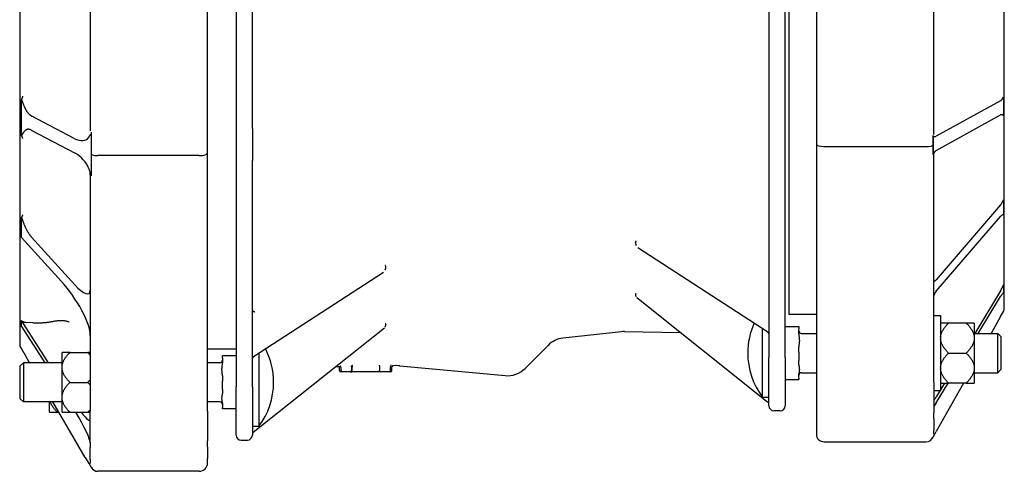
# Model space of a CAD drawing. Header units: millimetres. Extents: x -65 to 4199, y -78 to 1087.
# Tile 7 of 11: x 420 to 815, y 688 to 869. Entities that reach past the tile are written whole.
import ezdxf

# ---------------------------------------------------------------- set-up
doc = ezdxf.new("R2010")
doc.units = ezdxf.units.MM
doc.layers.add('DETAIL', color=2, linetype='Continuous')

msp = doc.modelspace()

# ---------------------------------------------------------------- linework, layer by layer
at = {"layer": 'DETAIL'}
for p, q in [((420.41, 1002.8), (420.41, 738.65)), ((814.99, 753.15), (814.99, 988.3)), ((448.71, 919.52), (448.71, 824.19)), ((495.71, 815.27), (495.71, 919.64)), ((507.16, 915.69), (507.16, 721.71)), ((513.66, 825.05), (513.66, 915.69)), ((728.69, 912.71), (728.69, 750.73)), ((739.69, 915.06), (739.69, 818.81)), ((786.69, 822.63), (786.69, 915.06)), ((720.66, 911.21), (720.66, 733.44)), ((727.16, 733.44), (727.16, 911.21)), ((421.15, 829.36), (421.15, 836.71)), ((814.66, 837.57), (814.66, 834.01)), ((813.49, 836.22), (787.69, 821.98)), ((814.66, 834.01), (814.66, 830.44)), ((421.15, 822.27), (421.15, 829.36)), ((442.25, 821.14), (425.31, 830.03)), ((787.69, 816.28), (813.49, 830.51)), ((425.07, 824.44), (442.66, 815.22)), ((449.13, 822.73), (449.13, 823.67)), ((449.13, 814.68), (449.13, 822.73)), ((786.44, 821.31), (786.44, 822.25)), ((786.45, 822.05), (786.45, 818.45)), ((739.69, 818.81), (739.69, 723.47)), ((742.69, 817.88), (783.69, 817.88)), ((786.45, 818.45), (786.45, 814.85)), ((449.13, 806.97), (449.13, 814.68)), ((492.31, 814.22), (451.71, 814.22)), ((495.71, 711.96), (495.71, 815.27)), ((786.44, 814.66), (786.44, 815.6)), ((786.69, 723.47), (786.69, 815.02)), ((513.66, 721.71), (513.66, 812.35)), ((448.71, 806.59), (448.71, 711.83)), ((449.13, 806.16), (449.13, 806.97)), ((813.49, 794.48), (787.69, 764.57)), ((814.66, 796.4), (814.66, 793.55)), ((814.66, 793.55), (814.66, 790.71)), ((421.15, 783.78), (421.15, 789.54)), ((787.69, 760.01), (813.49, 789.92)), ((421.15, 781.5), (421.15, 783.78)), ((421.15, 781.5), (437.11, 763.9)), ((442.49, 762.53), (425.17, 781.63)), ((667.16, 779.38), (667.16, 779.43)), ((667.16, 779.33), (667.16, 779.38)), ((668.13, 777.44), (720.2, 743.71)), ((567.16, 769.56), (567.16, 769.61)), ((567.16, 769.51), (567.16, 769.56)), ((514.11, 733.89), (566.18, 767.61)), ((814.66, 762.37), (814.66, 760.94)), ((667.16, 758.64), (667.16, 758.6)), ((667.16, 758.6), (667.16, 758.57)), ((813.49, 760.17), (803.12, 743.05)), ((804.51, 743.05), (813.49, 757.87)), ((814.66, 760.94), (814.66, 759.51)), ((667.68, 757.42), (720.28, 715.6)), ((728.69, 750.73), (739.69, 750.73)), ((786.69, 750.2), (789.44, 750.2)), ((789.44, 750.2), (789.44, 720.2)), ((813.49, 749.81), (809.71, 743.05)), ((813.49, 749.81), (814.66, 751.9)), ((814.66, 751.9), (814.62, 751.89)), ((421.15, 747.04), (421.15, 748.19)), ((421.15, 748.19), (421.18, 748.19)), ((431.9, 731.32), (421.15, 748.19)), ((421.15, 745.9), (421.15, 747.04)), ((421.15, 745.9), (430.44, 731.32)), ((422.83, 747.51), (425.5, 747.37)), ((567.16, 746.58), (567.16, 746.55)), ((567.16, 746.55), (567.16, 746.51)), ((727.16, 745.81), (732.66, 745.81)), ((727.16, 745.8), (732.66, 745.8)), ((732.66, 745.81), (732.66, 745.8)), ((732.66, 745.8), (732.66, 744.85)), ((792.64, 747.2), (789.44, 747.2)), ((799.74, 747.2), (792.64, 747.2)), ((802.94, 747.2), (799.74, 747.2)), ((802.94, 747.2), (802.94, 741.58)), ((514.04, 703.55), (566.63, 745.36)), ((661.52, 743.76), (638.13, 741.15)), ((662.8, 743.81), (685.29, 743.42)), ((718.05, 717.6), (718.05, 745.1)), ((732.66, 742.75), (732.66, 744.85)), ((733.66, 743.05), (739.69, 743.05)), ((802.94, 743.05), (812.44, 743.05)), ((812.44, 727.35), (812.44, 743.05)), ((813.66, 741.83), (812.44, 743.05)), ((813.66, 741.83), (813.66, 728.57)), ((632.16, 738.29), (622.92, 729.04)), ((802.94, 741.58), (802.94, 740.82)), ((802.94, 740.82), (802.94, 729.59)), ((421.24, 736.85), (421.15, 736.85)), ((424.4, 731.32), (422.72, 734.18)), ((440.58, 735.47), (437.38, 735.47)), ((437.38, 729.85), (437.38, 735.47)), ((440.58, 735.47), (447.68, 735.47)), ((448.71, 735.47), (447.68, 735.47)), ((507.16, 736.73), (495.71, 736.73)), ((501.66, 733.18), (501.66, 734.09)), ((507.16, 734.09), (501.66, 734.09)), ((516.27, 735.28), (516.27, 705.87)), ((732.66, 735.54), (732.66, 737.64)), ((732.66, 735.54), (732.66, 732.17)), ((792.64, 735.2), (799.74, 735.2)), ((420.66, 730.1), (421.88, 731.32)), ((420.66, 716.84), (420.66, 730.1)), ((421.88, 731.32), (421.88, 715.62)), ((437.38, 731.32), (421.88, 731.32)), ((500.66, 731.32), (495.71, 731.32)), ((501.66, 733.18), (501.66, 731.1)), ((571.6, 730.16), (570.1, 730.14)), ((572.71, 730.12), (614.91, 726.16)), ((720.66, 714.09), (720.66, 733.44)), ((727.16, 733.44), (727.16, 714.09)), ((732.66, 730.57), (732.66, 732.17)), ((437.38, 729.09), (437.38, 729.85)), ((437.38, 717.86), (437.38, 729.09)), ((501.66, 726.08), (501.66, 724)), ((548.1, 729.75), (546.97, 729.73)), ((548.61, 728.23), (548.61, 729.25)), ((549.69, 727.73), (549.11, 727.73)), ((549.19, 728.23), (549.19, 729.46)), ((552.98, 727.73), (549.69, 727.73)), ((552.98, 727.73), (553.57, 727.73)), ((553.33, 729.69), (553.33, 728.23)), ((564.72, 727.73), (553.57, 727.73)), ((553.65, 728.23), (553.65, 729.67)), ((564.57, 729.85), (564.57, 728.23)), ((568.53, 727.73), (564.72, 727.73)), ((569.11, 727.73), (568.53, 727.73)), ((569.03, 728.23), (569.03, 729.83)), ((569.61, 728.23), (569.61, 729.64)), ((732.66, 725.1), (732.66, 726.7)), ((733.66, 727.35), (739.69, 727.35)), ((802.94, 729.59), (802.94, 728.83)), ((802.94, 728.83), (802.94, 723.21)), ((802.94, 727.35), (812.44, 727.35)), ((813.66, 728.57), (812.44, 727.35)), ((440.58, 723.47), (447.68, 723.47)), ((501.66, 720.63), (501.66, 724)), ((727.16, 724.61), (732.66, 724.61)), ((727.16, 724.6), (732.66, 724.6)), ((732.66, 725.1), (732.66, 724.61)), ((732.66, 724.61), (732.66, 724.6)), ((739.69, 723.47), (739.69, 711.31)), ((786.69, 723.47), (786.69, 711.31)), ((798.59, 723.21), (787.69, 703.76)), ((787.69, 715.33), (792.47, 723.21)), ((789.44, 723.21), (792.64, 723.21)), ((791.08, 723.21), (789.44, 720.5)), ((799.74, 723.21), (792.64, 723.21)), ((799.74, 723.21), (802.94, 723.21)), ((501.66, 720.63), (501.66, 718.99)), ((507.16, 702.36), (507.16, 721.71)), ((513.66, 721.71), (513.66, 702.36)), ((786.69, 720.2), (789.44, 720.2)), ((789.26, 720.2), (787.69, 717.62)), ((420.66, 716.84), (421.88, 715.62)), ((437.38, 715.62), (421.88, 715.62)), ((432.38, 711.48), (432.38, 715.62)), ((446.71, 693.45), (433.65, 715.62)), ((437.38, 717.1), (437.38, 717.86)), ((437.38, 711.48), (437.38, 717.1)), ((500.66, 715.62), (495.71, 715.62)), ((501.66, 715.02), (501.66, 713.37)), ((718.05, 717.6), (720.66, 717.6)), ((432.38, 711.48), (435.58, 711.48)), ((435.58, 711.48), (436.09, 711.48)), ((437.38, 711.48), (440.58, 711.48)), ((440.58, 711.48), (447.68, 711.48)), ((447.68, 711.48), (448.71, 711.48)), ((448.71, 699.7), (448.71, 711.83)), ((495.71, 711.96), (495.71, 700.03)), ((501.66, 712.86), (501.66, 713.37)), ((507.16, 712.86), (501.66, 712.86)), ((725.16, 712.09), (722.66, 712.09)), ((739.69, 711.31), (739.69, 708.96)), ((786.69, 708.96), (786.69, 711.31)), ((739.69, 708.96), (739.69, 704.19)), ((786.69, 708.96), (786.69, 704.19)), ((516.27, 705.87), (513.66, 705.87)), ((739.69, 704.19), (739.69, 702.73)), ((786.45, 701.55), (787.14, 702.78)), ((786.69, 702.78), (786.69, 704.19)), ((787.14, 702.78), (787.69, 703.76)), ((448.71, 699.7), (448.71, 697.35)), ((495.71, 697.67), (495.71, 700.03)), ((509.16, 700.36), (511.66, 700.36)), ((742.69, 699.73), (783.69, 699.73)), ((786.44, 701.58), (786.45, 701.55)), ((448.71, 692.58), (448.71, 697.35)), ((495.71, 697.67), (495.71, 692.98)), ((446.71, 693.45), (448.18, 690.95)), ((448.71, 692.58), (448.71, 690.95)), ((495.71, 691.28), (495.71, 692.98)), ((449.13, 689.35), (449.13, 689.43)), ((492.31, 687.88), (451.71, 687.88))]:
    msp.add_line(p, q, dxfattribs=at)
at = {"layer": 'DETAIL', "flags": 128}
for points in [[(421.53, 838), (421.53, 837.96), (421.52, 837.92), (421.52, 837.88), (421.51, 837.84), (421.5, 837.79), (421.5, 837.75), (421.49, 837.7), (421.48, 837.65), (421.46, 837.6), (421.45, 837.55), (421.44, 837.5), (421.42, 837.45), (421.41, 837.39), (421.39, 837.34), (421.37, 837.28), (421.35, 837.22), (421.33, 837.16), (421.31, 837.1), (421.29, 837.04), (421.26, 836.98), (421.24, 836.91), (421.21, 836.85), (421.18, 836.78), (421.15, 836.71)], [(421.15, 836.71), (421.19, 836.6), (421.23, 836.47), (421.28, 836.35), (421.33, 836.21), (421.38, 836.08), (421.43, 835.93), (421.48, 835.79), (421.54, 835.64), (421.59, 835.48), (421.65, 835.33), (421.71, 835.17), (421.77, 835.01), (421.84, 834.84), (421.9, 834.67), (421.97, 834.5), (422.04, 834.33), (422.11, 834.16), (422.19, 833.99), (422.27, 833.81), (422.35, 833.64), (422.43, 833.46), (422.52, 833.28), (422.61, 833.1), (422.71, 832.91)], [(813.49, 836.22), (813.56, 836.25), (813.62, 836.3), (813.68, 836.35), (813.74, 836.4), (813.8, 836.47), (813.86, 836.53), (813.92, 836.6), (813.98, 836.67), (814.04, 836.74), (814.09, 836.81), (814.14, 836.88), (814.2, 836.95), (814.24, 837.03), (814.29, 837.09), (814.34, 837.16), (814.38, 837.23), (814.42, 837.28), (814.46, 837.34), (814.5, 837.39), (814.53, 837.43), (814.57, 837.47), (814.6, 837.51), (814.63, 837.54), (814.66, 837.57)], [(814.66, 837.57), (814.66, 837.57), (814.66, 837.58), (814.65, 837.59), (814.65, 837.6), (814.65, 837.61), (814.65, 837.62), (814.64, 837.63), (814.64, 837.64), (814.64, 837.65), (814.64, 837.66), (814.63, 837.67), (814.63, 837.68), (814.63, 837.69), (814.63, 837.7), (814.63, 837.71), (814.63, 837.72), (814.63, 837.73), (814.63, 837.73), (814.62, 837.74), (814.62, 837.75), (814.62, 837.76), (814.62, 837.77), (814.62, 837.78), (814.62, 837.79)], [(422.71, 832.91), (422.8, 832.74), (422.9, 832.57), (423, 832.4), (423.09, 832.24), (423.2, 832.09), (423.3, 831.94), (423.4, 831.79), (423.51, 831.65), (423.61, 831.51), (423.72, 831.37), (423.83, 831.25), (423.94, 831.12), (424.05, 831), (424.16, 830.89), (424.28, 830.78), (424.39, 830.68), (424.5, 830.58), (424.62, 830.48), (424.73, 830.4), (424.84, 830.31), (424.96, 830.23), (425.08, 830.16), (425.19, 830.09), (425.31, 830.03)], [(814.66, 830.44), (814.63, 830.44), (814.6, 830.43), (814.57, 830.43), (814.53, 830.43), (814.5, 830.44), (814.46, 830.45), (814.43, 830.46), (814.39, 830.47), (814.34, 830.49), (814.3, 830.51), (814.26, 830.52), (814.21, 830.54), (814.16, 830.55), (814.11, 830.57), (814.06, 830.58), (814.01, 830.59), (813.95, 830.6), (813.9, 830.6), (813.84, 830.6), (813.77, 830.6), (813.71, 830.59), (813.64, 830.57), (813.57, 830.54), (813.49, 830.51)], [(814.62, 830.22), (814.62, 830.23), (814.62, 830.24), (814.62, 830.25), (814.62, 830.26), (814.62, 830.27), (814.63, 830.27), (814.63, 830.28), (814.63, 830.29), (814.63, 830.3), (814.63, 830.31), (814.63, 830.32), (814.63, 830.33), (814.63, 830.34), (814.64, 830.35), (814.64, 830.36), (814.64, 830.37), (814.64, 830.38), (814.65, 830.39), (814.65, 830.4), (814.65, 830.41), (814.65, 830.42), (814.66, 830.43), (814.66, 830.44), (814.66, 830.44)], [(425.07, 824.44), (424.97, 824.5), (424.86, 824.54), (424.76, 824.59), (424.65, 824.63), (424.55, 824.66), (424.45, 824.69), (424.34, 824.71), (424.24, 824.73), (424.14, 824.75), (424.04, 824.76), (423.94, 824.76), (423.83, 824.76), (423.73, 824.76), (423.64, 824.75), (423.54, 824.73), (423.44, 824.71), (423.34, 824.68), (423.25, 824.65), (423.16, 824.62), (423.06, 824.57), (422.97, 824.53), (422.88, 824.47), (422.8, 824.42), (422.71, 824.35)], [(513.66, 825.05), (513.66, 824.54), (513.66, 824.03), (513.66, 823.52), (513.66, 823.02), (513.66, 822.52), (513.66, 822.03), (513.66, 821.53), (513.66, 821.04), (513.66, 820.56), (513.66, 820.08), (513.65, 819.6), (513.65, 819.13), (513.65, 818.66), (513.65, 818.19), (513.65, 817.72), (513.66, 817.24), (513.66, 816.76), (513.66, 816.28), (513.66, 815.8), (513.66, 815.31), (513.66, 814.82), (513.66, 814.33), (513.66, 813.84), (513.66, 813.34), (513.66, 812.85), (513.66, 812.35)], [(422.71, 824.35), (422.61, 824.27), (422.51, 824.19), (422.42, 824.1), (422.34, 824.02), (422.26, 823.93), (422.18, 823.84), (422.11, 823.75), (422.03, 823.66), (421.96, 823.57), (421.89, 823.47), (421.83, 823.38), (421.76, 823.28), (421.7, 823.19), (421.64, 823.1), (421.59, 823), (421.53, 822.91), (421.48, 822.82), (421.42, 822.74), (421.37, 822.65), (421.32, 822.57), (421.28, 822.49), (421.23, 822.41), (421.19, 822.34), (421.15, 822.27)], [(421.15, 822.27), (421.18, 822.2), (421.2, 822.14), (421.23, 822.07), (421.26, 822.01), (421.28, 821.95), (421.3, 821.89), (421.32, 821.83), (421.34, 821.77), (421.36, 821.71), (421.38, 821.66), (421.39, 821.61), (421.4, 821.55), (421.42, 821.5), (421.43, 821.46), (421.44, 821.41), (421.45, 821.36), (421.46, 821.32), (421.47, 821.28), (421.47, 821.23), (421.48, 821.19), (421.48, 821.16), (421.49, 821.12), (421.49, 821.08), (421.5, 821.05)], [(448.14, 821.67), (448.2, 821.76), (448.26, 821.85), (448.31, 821.94), (448.36, 822.03), (448.41, 822.11), (448.46, 822.19), (448.51, 822.27), (448.56, 822.34), (448.6, 822.41), (448.64, 822.47), (448.68, 822.53), (448.72, 822.59), (448.76, 822.64), (448.8, 822.68), (448.83, 822.71), (448.87, 822.74), (448.9, 822.77), (448.93, 822.78), (448.96, 822.79), (449, 822.8), (449.03, 822.79), (449.06, 822.78), (449.09, 822.76), (449.13, 822.73)], [(786.44, 822.25), (786.44, 822.25), (786.44, 822.24), (786.44, 822.23), (786.44, 822.22), (786.44, 822.21), (786.44, 822.2), (786.44, 822.2), (786.44, 822.19), (786.44, 822.18), (786.44, 822.17), (786.44, 822.16), (786.44, 822.15), (786.44, 822.14), (786.44, 822.14), (786.44, 822.13), (786.44, 822.12), (786.44, 822.11), (786.45, 822.1), (786.45, 822.09), (786.45, 822.08), (786.45, 822.08), (786.45, 822.07), (786.45, 822.06), (786.45, 822.05)], [(786.45, 818.45), (786.45, 818.57), (786.45, 818.69), (786.45, 818.81), (786.45, 818.92), (786.45, 819.04), (786.45, 819.16), (786.45, 819.28), (786.45, 819.4), (786.45, 819.52), (786.45, 819.64), (786.45, 819.76), (786.45, 819.88), (786.45, 820), (786.45, 820.11), (786.44, 820.23), (786.44, 820.35), (786.44, 820.47), (786.44, 820.59), (786.44, 820.71), (786.44, 820.83), (786.44, 820.95), (786.44, 821.07), (786.44, 821.19), (786.44, 821.31)], [(786.45, 822.05), (786.47, 822.04), (786.49, 822.04), (786.51, 822.03), (786.53, 822.02), (786.56, 822.01), (786.58, 822), (786.61, 821.99), (786.63, 821.98), (786.66, 821.97), (786.69, 821.96), (786.71, 821.95), (786.74, 821.94), (786.77, 821.93), (786.8, 821.92), (786.83, 821.9), (786.87, 821.89), (786.9, 821.88), (786.93, 821.87), (786.97, 821.87), (787, 821.86), (787.03, 821.85), (787.07, 821.85), (787.1, 821.84), (787.14, 821.84)], [(786.44, 815.6), (786.44, 815.72), (786.44, 815.84), (786.44, 815.96), (786.44, 816.08), (786.44, 816.2), (786.44, 816.31), (786.44, 816.43), (786.44, 816.55), (786.44, 816.67), (786.45, 816.79), (786.45, 816.91), (786.45, 817.03), (786.45, 817.15), (786.45, 817.26), (786.45, 817.38), (786.45, 817.5), (786.45, 817.62), (786.45, 817.74), (786.45, 817.86), (786.45, 817.98), (786.45, 818.09), (786.45, 818.21), (786.45, 818.33), (786.45, 818.45)], [(786.45, 814.85), (786.45, 814.84), (786.45, 814.83), (786.45, 814.83), (786.45, 814.82), (786.45, 814.81), (786.45, 814.8), (786.44, 814.79), (786.44, 814.79), (786.44, 814.78), (786.44, 814.77), (786.44, 814.76), (786.44, 814.75), (786.44, 814.75), (786.44, 814.74), (786.44, 814.73), (786.44, 814.72), (786.44, 814.71), (786.44, 814.71), (786.44, 814.7), (786.44, 814.69), (786.44, 814.68), (786.44, 814.67), (786.44, 814.67), (786.44, 814.66)], [(787.14, 815.82), (787.1, 815.78), (787.07, 815.73), (787.03, 815.69), (787, 815.64), (786.96, 815.59), (786.93, 815.55), (786.9, 815.5), (786.86, 815.46), (786.83, 815.41), (786.8, 815.36), (786.77, 815.32), (786.74, 815.27), (786.71, 815.23), (786.68, 815.19), (786.65, 815.14), (786.62, 815.1), (786.6, 815.06), (786.58, 815.03), (786.55, 814.99), (786.53, 814.96), (786.51, 814.93), (786.49, 814.9), (786.47, 814.87), (786.45, 814.85)], [(786.78, 815.33), (786.75, 815.28), (786.72, 815.21), (786.69, 815.02)], [(449.13, 806.97), (449.09, 806.97), (449.06, 806.99), (449.03, 807.01), (449, 807.04), (448.97, 807.07), (448.94, 807.11), (448.9, 807.16), (448.87, 807.22), (448.84, 807.28), (448.8, 807.35), (448.77, 807.43), (448.73, 807.51), (448.69, 807.61), (448.65, 807.7), (448.61, 807.81), (448.56, 807.92), (448.52, 808.04), (448.47, 808.17), (448.42, 808.3), (448.37, 808.43), (448.32, 808.57), (448.26, 808.71), (448.2, 808.86), (448.14, 809.01)], [(448.71, 806.59), (448.69, 807.06), (448.62, 807.52), (448.52, 807.98), (448.38, 808.41)], [(813.49, 794.48), (813.56, 794.56), (813.62, 794.64), (813.68, 794.72), (813.74, 794.81), (813.8, 794.9), (813.86, 795), (813.92, 795.09), (813.98, 795.19), (814.04, 795.29), (814.09, 795.39), (814.14, 795.48), (814.2, 795.58), (814.24, 795.67), (814.29, 795.76), (814.34, 795.84), (814.38, 795.93), (814.42, 796), (814.46, 796.07), (814.5, 796.14), (814.53, 796.2), (814.57, 796.26), (814.6, 796.31), (814.63, 796.36), (814.66, 796.4)], [(814.66, 796.4), (814.66, 796.41), (814.66, 796.41), (814.65, 796.42), (814.65, 796.43), (814.65, 796.44), (814.65, 796.44), (814.64, 796.45), (814.64, 796.46), (814.64, 796.47), (814.64, 796.47), (814.63, 796.48), (814.63, 796.49), (814.63, 796.5), (814.63, 796.5), (814.63, 796.51), (814.63, 796.52), (814.63, 796.53), (814.63, 796.53), (814.62, 796.54), (814.62, 796.55), (814.62, 796.56), (814.62, 796.56), (814.62, 796.57), (814.62, 796.58)], [(421.51, 790.53), (421.51, 790.5), (421.5, 790.46), (421.5, 790.43), (421.49, 790.4), (421.48, 790.36), (421.48, 790.33), (421.47, 790.29), (421.46, 790.25), (421.45, 790.22), (421.43, 790.18), (421.42, 790.14), (421.41, 790.1), (421.39, 790.06), (421.38, 790.01), (421.36, 789.97), (421.34, 789.93), (421.32, 789.88), (421.3, 789.83), (421.28, 789.79), (421.26, 789.74), (421.23, 789.69), (421.2, 789.64), (421.18, 789.59), (421.15, 789.54)], [(421.15, 789.54), (421.19, 789.41), (421.23, 789.29), (421.28, 789.15), (421.33, 789.01), (421.38, 788.87), (421.43, 788.72), (421.49, 788.56), (421.54, 788.4), (421.6, 788.24), (421.66, 788.08), (421.72, 787.91), (421.78, 787.73), (421.85, 787.56), (421.91, 787.38), (421.98, 787.2), (422.05, 787.01), (422.13, 786.82), (422.2, 786.64), (422.28, 786.44), (422.36, 786.25), (422.45, 786.06), (422.53, 785.86), (422.62, 785.66), (422.71, 785.47)], [(814.66, 790.71), (814.63, 790.67), (814.6, 790.65), (814.57, 790.63), (814.53, 790.61), (814.5, 790.59), (814.46, 790.57), (814.43, 790.55), (814.39, 790.53), (814.34, 790.51), (814.3, 790.49), (814.26, 790.48), (814.21, 790.45), (814.16, 790.43), (814.11, 790.41), (814.06, 790.38), (814.01, 790.35), (813.95, 790.32), (813.9, 790.28), (813.84, 790.24), (813.77, 790.19), (813.71, 790.13), (813.64, 790.07), (813.57, 790), (813.49, 789.92)], [(814.62, 790.52), (814.62, 790.53), (814.62, 790.54), (814.62, 790.55), (814.62, 790.55), (814.62, 790.56), (814.63, 790.57), (814.63, 790.58), (814.63, 790.58), (814.63, 790.59), (814.63, 790.6), (814.63, 790.61), (814.63, 790.61), (814.63, 790.62), (814.64, 790.63), (814.64, 790.64), (814.64, 790.65), (814.64, 790.65), (814.65, 790.66), (814.65, 790.67), (814.65, 790.68), (814.65, 790.68), (814.66, 790.69), (814.66, 790.7), (814.66, 790.71)], [(422.71, 785.47), (422.8, 785.28), (422.89, 785.09), (422.98, 784.9), (423.08, 784.72), (423.17, 784.53), (423.27, 784.35), (423.37, 784.18), (423.47, 784), (423.57, 783.83), (423.67, 783.66), (423.77, 783.49), (423.88, 783.33), (423.98, 783.17), (424.09, 783.01), (424.19, 782.86), (424.3, 782.71), (424.41, 782.56), (424.52, 782.42), (424.62, 782.28), (424.73, 782.14), (424.84, 782.01), (424.95, 781.88), (425.06, 781.75), (425.17, 781.63)], [(667.43, 780.07), (667.41, 780.06), (667.39, 780.04), (667.37, 780.02), (667.35, 780), (667.33, 779.98), (667.31, 779.96), (667.3, 779.94), (667.28, 779.91), (667.27, 779.89), (667.25, 779.87), (667.24, 779.84), (667.23, 779.81), (667.22, 779.79), (667.21, 779.76), (667.2, 779.73), (667.19, 779.7), (667.18, 779.67), (667.18, 779.63), (667.17, 779.6), (667.17, 779.57), (667.16, 779.54), (667.16, 779.5), (667.16, 779.47), (667.16, 779.43)], [(667.16, 779.33), (667.16, 779.29), (667.16, 779.25), (667.16, 779.22), (667.17, 779.18), (667.17, 779.14), (667.18, 779.1), (667.18, 779.06), (667.19, 779.02), (667.2, 778.98), (667.21, 778.94), (667.22, 778.9), (667.23, 778.85), (667.24, 778.81), (667.25, 778.77), (667.27, 778.73), (667.28, 778.68), (667.3, 778.64), (667.31, 778.6), (667.33, 778.55), (667.35, 778.51), (667.37, 778.47), (667.39, 778.42), (667.41, 778.38), (667.43, 778.34)], [(567.16, 769.61), (567.16, 769.64), (567.16, 769.68), (567.15, 769.71), (567.15, 769.75), (567.15, 769.78), (567.14, 769.81), (567.13, 769.84), (567.13, 769.87), (567.12, 769.9), (567.11, 769.93), (567.1, 769.96), (567.09, 769.99), (567.08, 770.02), (567.06, 770.04), (567.05, 770.07), (567.04, 770.09), (567.02, 770.12), (567, 770.14), (566.99, 770.16), (566.97, 770.18), (566.95, 770.2), (566.93, 770.22), (566.91, 770.23), (566.89, 770.25)], [(566.89, 768.51), (566.91, 768.56), (566.93, 768.6), (566.95, 768.64), (566.97, 768.69), (566.99, 768.73), (567, 768.78), (567.02, 768.82), (567.04, 768.86), (567.05, 768.9), (567.06, 768.95), (567.08, 768.99), (567.09, 769.03), (567.1, 769.07), (567.11, 769.12), (567.12, 769.16), (567.13, 769.2), (567.13, 769.24), (567.14, 769.28), (567.15, 769.32), (567.15, 769.36), (567.15, 769.39), (567.16, 769.43), (567.16, 769.47), (567.16, 769.51)], [(813.49, 760.17), (813.56, 760.27), (813.62, 760.38), (813.68, 760.49), (813.74, 760.6), (813.8, 760.71), (813.86, 760.82), (813.92, 760.93), (813.98, 761.04), (814.04, 761.15), (814.09, 761.26), (814.14, 761.36), (814.2, 761.46), (814.24, 761.56), (814.29, 761.66), (814.34, 761.75), (814.38, 761.84), (814.42, 761.92), (814.46, 762), (814.5, 762.07), (814.53, 762.14), (814.57, 762.2), (814.6, 762.26), (814.63, 762.32), (814.66, 762.37)], [(814.66, 762.37), (814.66, 762.38), (814.66, 762.38), (814.65, 762.39), (814.65, 762.39), (814.65, 762.39), (814.65, 762.4), (814.64, 762.4), (814.64, 762.4), (814.64, 762.41), (814.64, 762.41), (814.63, 762.41), (814.63, 762.42), (814.63, 762.42), (814.63, 762.43), (814.63, 762.43), (814.63, 762.43), (814.63, 762.44), (814.63, 762.44), (814.62, 762.44), (814.62, 762.45), (814.62, 762.45), (814.62, 762.46), (814.62, 762.46), (814.62, 762.46)], [(667.43, 758.97), (667.41, 758.97), (667.39, 758.97), (667.37, 758.96), (667.35, 758.96), (667.33, 758.95), (667.31, 758.94), (667.3, 758.93), (667.28, 758.92), (667.27, 758.91), (667.25, 758.9), (667.24, 758.89), (667.23, 758.87), (667.22, 758.86), (667.21, 758.84), (667.2, 758.82), (667.19, 758.81), (667.18, 758.79), (667.18, 758.77), (667.17, 758.75), (667.17, 758.73), (667.16, 758.71), (667.16, 758.68), (667.16, 758.66), (667.16, 758.64)], [(667.16, 758.57), (667.16, 758.54), (667.16, 758.52), (667.16, 758.49), (667.17, 758.46), (667.17, 758.44), (667.18, 758.41), (667.18, 758.38), (667.19, 758.35), (667.2, 758.32), (667.21, 758.29), (667.22, 758.26), (667.23, 758.22), (667.24, 758.19), (667.25, 758.16), (667.27, 758.12), (667.28, 758.09), (667.3, 758.06), (667.31, 758.02), (667.33, 757.98), (667.35, 757.95), (667.37, 757.91), (667.39, 757.88), (667.41, 757.84), (667.43, 757.8)], [(814.66, 759.51), (814.63, 759.46), (814.6, 759.41), (814.57, 759.37), (814.53, 759.32), (814.5, 759.28), (814.46, 759.23), (814.43, 759.18), (814.39, 759.13), (814.34, 759.07), (814.3, 759.02), (814.26, 758.96), (814.21, 758.9), (814.16, 758.84), (814.11, 758.77), (814.06, 758.7), (814.01, 758.63), (813.95, 758.56), (813.9, 758.48), (813.84, 758.4), (813.77, 758.3), (813.71, 758.21), (813.64, 758.1), (813.57, 757.99), (813.49, 757.87)], [(814.62, 759.42), (814.62, 759.42), (814.62, 759.42), (814.62, 759.42), (814.62, 759.42), (814.62, 759.43), (814.62, 759.43), (814.62, 759.43), (814.62, 759.43), (814.62, 759.44), (814.63, 759.44), (814.63, 759.44), (814.63, 759.44), (814.63, 759.45), (814.63, 759.45), (814.63, 759.45), (814.63, 759.45), (814.63, 759.45), (814.63, 759.46), (814.63, 759.46), (814.63, 759.46), (814.63, 759.46), (814.63, 759.47), (814.64, 759.47), (814.64, 759.47)], [(513.66, 752.51), (513.66, 752.46), (513.67, 752.41), (513.68, 752.37), (513.69, 752.32), (513.71, 752.28), (513.74, 752.23), (513.76, 752.19), (513.79, 752.15), (513.83, 752.11), (513.87, 752.07), (513.91, 752.03), (513.95, 751.99), (514, 751.96), (514.05, 751.93), (514.1, 751.9), (514.16, 751.87), (514.22, 751.84), (514.28, 751.82), (514.34, 751.8), (514.4, 751.78), (514.46, 751.77), (514.53, 751.76), (514.59, 751.75), (514.66, 751.74)], [(421.18, 748.19), (421.23, 748.14), (421.29, 748.1), (421.35, 748.05), (421.41, 748.01), (421.47, 747.96), (421.54, 747.92), (421.6, 747.88), (421.67, 747.84), (421.74, 747.81), (421.81, 747.77), (421.87, 747.74), (421.94, 747.71), (422.01, 747.69), (422.08, 747.66), (422.15, 747.64), (422.22, 747.62), (422.3, 747.6), (422.37, 747.58), (422.45, 747.56), (422.53, 747.55), (422.6, 747.54), (422.68, 747.53), (422.76, 747.52), (422.83, 747.51)], [(425.5, 747.37), (425.86, 747.35), (426.22, 747.34), (426.57, 747.33), (426.93, 747.32), (427.28, 747.32), (427.64, 747.31), (427.99, 747.32), (428.34, 747.32), (428.7, 747.33), (429.04, 747.34), (429.39, 747.35), (429.74, 747.37), (430.08, 747.39), (430.42, 747.42), (430.76, 747.45), (431.09, 747.48), (431.42, 747.52), (431.75, 747.56), (432.08, 747.6), (432.4, 747.65), (432.71, 747.7), (433.02, 747.75), (433.33, 747.81), (433.63, 747.88)], [(433.63, 747.88), (433.96, 747.95), (434.28, 748.01), (434.61, 748.06), (434.93, 748.11), (435.25, 748.15), (435.57, 748.19), (435.88, 748.21), (436.19, 748.23), (436.49, 748.24), (436.8, 748.25), (437.09, 748.25), (437.39, 748.24), (437.67, 748.22), (437.95, 748.2), (438.22, 748.17), (438.49, 748.14), (438.74, 748.1), (438.99, 748.05), (439.23, 747.99), (439.46, 747.93), (439.68, 747.87), (439.9, 747.8), (440.1, 747.72), (440.3, 747.64)], [(567.16, 746.58), (567.16, 746.6), (567.16, 746.63), (567.15, 746.65), (567.15, 746.67), (567.15, 746.69), (567.14, 746.71), (567.13, 746.73), (567.13, 746.75), (567.12, 746.77), (567.11, 746.78), (567.1, 746.8), (567.09, 746.81), (567.08, 746.83), (567.06, 746.84), (567.05, 746.85), (567.04, 746.86), (567.02, 746.87), (567, 746.88), (566.99, 746.89), (566.97, 746.9), (566.95, 746.9), (566.93, 746.91), (566.91, 746.91), (566.89, 746.92)], [(566.89, 745.74), (566.91, 745.78), (566.93, 745.82), (566.95, 745.86), (566.97, 745.89), (566.99, 745.93), (567, 745.96), (567.02, 746), (567.04, 746.03), (567.05, 746.07), (567.06, 746.1), (567.08, 746.13), (567.09, 746.17), (567.1, 746.2), (567.11, 746.23), (567.12, 746.26), (567.13, 746.29), (567.13, 746.32), (567.14, 746.35), (567.15, 746.38), (567.15, 746.41), (567.15, 746.44), (567.16, 746.46), (567.16, 746.49), (567.16, 746.51)], [(789.44, 741.58), (789.46, 741.81), (789.49, 742.03), (789.53, 742.25), (789.58, 742.48), (789.64, 742.7), (789.71, 742.93), (789.79, 743.15), (789.88, 743.38), (789.97, 743.6), (790.08, 743.83), (790.2, 744.06), (790.32, 744.29), (790.46, 744.52), (790.6, 744.75), (790.76, 744.99), (790.93, 745.22), (791.1, 745.46), (791.29, 745.7), (791.49, 745.94), (791.69, 746.19), (791.91, 746.44), (792.14, 746.69), (792.39, 746.94), (792.64, 747.2)], [(799.74, 747.2), (799.99, 746.94), (800.23, 746.69), (800.46, 746.44), (800.68, 746.19), (800.89, 745.94), (801.09, 745.7), (801.27, 745.46), (801.45, 745.22), (801.62, 744.99), (801.77, 744.75), (801.92, 744.52), (802.05, 744.29), (802.18, 744.06), (802.3, 743.83), (802.4, 743.6), (802.5, 743.38), (802.59, 743.15), (802.67, 742.93), (802.74, 742.7), (802.8, 742.48), (802.85, 742.25), (802.89, 742.03), (802.92, 741.81), (802.94, 741.58)], [(732.66, 742.75), (732.66, 742.54), (732.68, 742.32), (732.69, 742.1), (732.71, 741.9), (732.74, 741.69), (732.76, 741.48), (732.79, 741.26), (732.81, 741.04), (732.83, 740.83), (732.84, 740.61), (732.85, 740.4), (732.86, 740.19), (732.85, 739.99), (732.84, 739.78), (732.83, 739.56), (732.81, 739.34), (732.79, 739.13), (732.76, 738.91), (732.74, 738.7), (732.71, 738.49), (732.69, 738.29), (732.68, 738.07), (732.66, 737.85), (732.66, 737.64)], [(792.64, 735.2), (792.39, 735.46), (792.14, 735.72), (791.91, 735.97), (791.69, 736.21), (791.49, 736.46), (791.29, 736.7), (791.1, 736.94), (790.93, 737.18), (790.76, 737.42), (790.6, 737.65), (790.46, 737.88), (790.32, 738.12), (790.2, 738.34), (790.08, 738.57), (789.97, 738.8), (789.88, 739.03), (789.79, 739.25), (789.71, 739.48), (789.64, 739.7), (789.58, 739.93), (789.53, 740.15), (789.49, 740.37), (789.46, 740.6), (789.44, 740.82)], [(802.94, 740.82), (802.92, 740.6), (802.89, 740.37), (802.85, 740.15), (802.8, 739.93), (802.74, 739.7), (802.67, 739.48), (802.59, 739.25), (802.5, 739.03), (802.4, 738.8), (802.3, 738.57), (802.18, 738.34), (802.05, 738.12), (801.92, 737.88), (801.77, 737.65), (801.62, 737.42), (801.45, 737.18), (801.27, 736.94), (801.09, 736.7), (800.89, 736.46), (800.68, 736.21), (800.46, 735.97), (800.23, 735.72), (799.99, 735.46), (799.74, 735.2)], [(421.15, 736.85), (421.19, 736.78), (421.23, 736.71), (421.28, 736.63), (421.32, 736.55), (421.37, 736.47), (421.42, 736.38), (421.48, 736.29), (421.53, 736.2), (421.59, 736.1), (421.65, 735.99), (421.72, 735.88), (421.79, 735.77), (421.85, 735.65), (421.93, 735.53), (422, 735.4), (422.08, 735.27), (422.15, 735.14), (422.23, 735.01), (422.31, 734.87), (422.39, 734.74), (422.47, 734.6), (422.55, 734.46), (422.64, 734.32), (422.72, 734.18)], [(422.72, 734.18), (422.72, 734.18), (422.72, 734.18), (422.72, 734.18), (422.72, 734.18), (422.72, 734.18), (422.72, 734.18), (422.72, 734.18), (422.72, 734.18), (422.72, 734.18), (422.72, 734.18), (422.72, 734.18), (422.72, 734.18), (422.72, 734.18), (422.72, 734.18), (422.72, 734.18), (422.72, 734.18), (422.72, 734.18), (422.72, 734.18), (422.72, 734.18), (422.72, 734.18), (422.72, 734.18), (422.72, 734.18), (422.72, 734.18), (422.72, 734.18)], [(437.38, 729.85), (437.4, 730.08), (437.43, 730.3), (437.47, 730.52), (437.52, 730.75), (437.58, 730.97), (437.65, 731.2), (437.73, 731.42), (437.82, 731.65), (437.91, 731.87), (438.02, 732.1), (438.14, 732.33), (438.26, 732.56), (438.4, 732.79), (438.54, 733.02), (438.7, 733.26), (438.87, 733.49), (439.04, 733.73), (439.23, 733.97), (439.43, 734.21), (439.63, 734.46), (439.85, 734.71), (440.08, 734.96), (440.33, 735.21), (440.58, 735.47)], [(447.68, 735.47), (447.73, 735.42), (447.77, 735.37), (447.82, 735.33), (447.87, 735.28), (447.91, 735.23), (447.96, 735.18), (448, 735.14), (448.05, 735.09), (448.09, 735.04), (448.14, 735), (448.18, 734.95), (448.22, 734.9), (448.26, 734.86), (448.31, 734.81), (448.35, 734.77), (448.39, 734.72), (448.43, 734.67), (448.47, 734.63), (448.51, 734.58), (448.55, 734.54), (448.59, 734.49), (448.63, 734.45), (448.67, 734.4), (448.71, 734.36)], [(789.44, 729.59), (789.46, 729.81), (789.49, 730.04), (789.53, 730.26), (789.58, 730.48), (789.64, 730.71), (789.71, 730.93), (789.79, 731.16), (789.88, 731.38), (789.97, 731.61), (790.08, 731.84), (790.2, 732.06), (790.32, 732.29), (790.46, 732.52), (790.6, 732.76), (790.76, 732.99), (790.93, 733.23), (791.1, 733.47), (791.29, 733.71), (791.49, 733.95), (791.69, 734.19), (791.91, 734.44), (792.14, 734.69), (792.39, 734.95), (792.64, 735.2)], [(799.74, 735.2), (799.99, 734.95), (800.23, 734.69), (800.46, 734.44), (800.68, 734.19), (800.89, 733.95), (801.09, 733.71), (801.27, 733.47), (801.45, 733.23), (801.62, 732.99), (801.77, 732.76), (801.92, 732.52), (802.05, 732.29), (802.18, 732.06), (802.3, 731.84), (802.4, 731.61), (802.5, 731.38), (802.59, 731.16), (802.67, 730.93), (802.74, 730.71), (802.8, 730.48), (802.85, 730.26), (802.89, 730.04), (802.92, 729.81), (802.94, 729.59)], [(501.66, 726.08), (501.65, 726.28), (501.64, 726.5), (501.62, 726.71), (501.6, 726.91), (501.58, 727.12), (501.56, 727.32), (501.53, 727.54), (501.51, 727.75), (501.49, 727.97), (501.47, 728.18), (501.46, 728.39), (501.46, 728.59), (501.46, 728.79), (501.47, 729), (501.49, 729.21), (501.51, 729.43), (501.53, 729.64), (501.56, 729.86), (501.58, 730.06), (501.6, 730.27), (501.62, 730.47), (501.64, 730.68), (501.65, 730.9), (501.66, 731.1)], [(553.33, 729.69), (553.33, 729.72), (553.33, 729.75), (553.33, 729.78), (553.34, 729.81), (553.35, 729.84), (553.36, 729.87), (553.36, 729.9), (553.38, 729.93), (553.39, 729.96), (553.4, 729.98), (553.41, 730.01), (553.43, 730.03), (553.44, 730.05), (553.46, 730.07), (553.48, 730.09), (553.5, 730.11), (553.52, 730.13), (553.54, 730.14), (553.56, 730.15), (553.58, 730.16), (553.6, 730.17), (553.62, 730.18), (553.64, 730.19), (553.66, 730.19)], [(553.73, 730.18), (553.73, 730.18), (553.72, 730.18), (553.72, 730.17), (553.71, 730.16), (553.71, 730.15), (553.7, 730.14), (553.7, 730.13), (553.69, 730.11), (553.69, 730.1), (553.68, 730.08), (553.68, 730.06), (553.68, 730.04), (553.67, 730.01), (553.67, 729.99), (553.66, 729.96), (553.66, 729.94), (553.66, 729.91), (553.66, 729.88), (553.65, 729.84), (553.65, 729.81), (553.65, 729.78), (553.65, 729.74), (553.65, 729.71), (553.65, 729.67)], [(564.46, 730.37), (564.47, 730.37), (564.47, 730.36), (564.48, 730.36), (564.48, 730.35), (564.49, 730.34), (564.49, 730.33), (564.5, 730.31), (564.5, 730.3), (564.51, 730.28), (564.51, 730.27), (564.52, 730.25), (564.52, 730.23), (564.53, 730.2), (564.53, 730.18), (564.54, 730.15), (564.54, 730.13), (564.55, 730.1), (564.55, 730.07), (564.56, 730.04), (564.56, 730), (564.56, 729.97), (564.57, 729.94), (564.57, 729.9), (564.57, 729.87)], [(569.35, 730.28), (569.32, 730.27), (569.27, 730.24), (569.2, 730.2), (569.14, 730.13), (569.08, 730.04), (569.05, 729.94), (569.03, 729.83)], [(570.1, 730.14), (570.08, 730.13), (570.04, 730.13), (569.95, 730.11), (569.85, 730.07), (569.77, 730), (569.7, 729.93), (569.65, 729.84), (569.62, 729.74), (569.61, 729.64)], [(732.66, 730.57), (732.66, 730.41), (732.68, 730.25), (732.69, 730.08), (732.71, 729.93), (732.74, 729.77), (732.76, 729.61), (732.79, 729.45), (732.81, 729.28), (732.83, 729.11), (732.84, 728.95), (732.85, 728.79), (732.86, 728.64), (732.85, 728.48), (732.84, 728.32), (732.83, 728.16), (732.81, 727.99), (732.79, 727.82), (732.76, 727.66), (732.74, 727.5), (732.71, 727.34), (732.69, 727.19), (732.68, 727.02), (732.66, 726.86), (732.66, 726.7)], [(440.58, 723.47), (440.33, 723.73), (440.08, 723.99), (439.85, 724.24), (439.63, 724.48), (439.43, 724.73), (439.23, 724.97), (439.04, 725.21), (438.87, 725.45), (438.7, 725.69), (438.54, 725.92), (438.4, 726.15), (438.26, 726.38), (438.14, 726.61), (438.02, 726.84), (437.91, 727.07), (437.82, 727.3), (437.73, 727.52), (437.65, 727.75), (437.58, 727.97), (437.52, 728.19), (437.47, 728.42), (437.43, 728.64), (437.4, 728.87), (437.38, 729.09)], [(548.61, 729.25), (548.6, 729.36), (548.57, 729.46), (548.51, 729.55), (548.44, 729.63), (548.36, 729.69), (548.26, 729.73), (548.16, 729.75), (548.12, 729.75), (548.1, 729.75)], [(549.19, 729.46), (549.17, 729.57), (549.14, 729.68), (549.08, 729.77), (549.01, 729.84), (548.94, 729.89), (548.89, 729.91), (548.86, 729.92), (548.86, 729.92)], [(552.98, 727.73), (553, 727.73), (553.03, 727.73), (553.05, 727.74), (553.07, 727.74), (553.09, 727.75), (553.11, 727.76), (553.13, 727.78), (553.15, 727.79), (553.17, 727.81), (553.19, 727.83), (553.21, 727.85), (553.22, 727.87), (553.24, 727.9), (553.25, 727.92), (553.27, 727.95), (553.28, 727.98), (553.29, 728), (553.3, 728.03), (553.31, 728.06), (553.31, 728.1), (553.32, 728.13), (553.32, 728.16), (553.33, 728.19), (553.33, 728.23)], [(553.33, 729.69), (553.33, 729.69), (553.33, 729.69), (553.33, 729.69), (553.33, 729.69), (553.33, 729.69), (553.33, 729.69), (553.33, 729.69), (553.33, 729.69), (553.33, 729.69), (553.33, 729.69), (553.33, 729.69), (553.33, 729.69), (553.33, 729.69), (553.33, 729.69), (553.33, 729.69), (553.33, 729.69), (553.33, 729.69), (553.33, 729.69), (553.33, 729.69), (553.33, 729.69), (553.33, 729.69), (553.33, 729.69), (553.33, 729.69), (553.33, 729.69)], [(553.57, 727.73), (553.58, 727.73), (553.58, 727.73), (553.59, 727.73), (553.59, 727.74), (553.59, 727.75), (553.6, 727.76), (553.6, 727.77), (553.61, 727.78), (553.61, 727.8), (553.62, 727.81), (553.62, 727.83), (553.62, 727.85), (553.63, 727.87), (553.63, 727.9), (553.63, 727.92), (553.64, 727.95), (553.64, 727.98), (553.64, 728.01), (553.65, 728.05), (553.65, 728.08), (553.65, 728.12), (553.65, 728.15), (553.65, 728.19), (553.65, 728.23)], [(553.65, 729.67), (553.65, 729.67), (553.65, 729.67), (553.65, 729.67), (553.65, 729.67), (553.65, 729.67), (553.65, 729.67), (553.65, 729.67), (553.65, 729.67), (553.65, 729.67), (553.65, 729.67), (553.65, 729.67), (553.65, 729.67), (553.65, 729.67), (553.65, 729.67), (553.65, 729.67), (553.65, 729.67), (553.65, 729.67), (553.65, 729.67), (553.65, 729.67), (553.65, 729.67), (553.65, 729.67), (553.65, 729.67), (553.65, 729.67), (553.65, 729.67)], [(564.57, 729.85), (564.57, 729.85), (564.57, 729.85), (564.57, 729.85), (564.57, 729.85), (564.57, 729.85), (564.57, 729.85), (564.57, 729.85), (564.57, 729.85), (564.57, 729.85), (564.57, 729.85), (564.57, 729.86), (564.57, 729.86), (564.57, 729.86), (564.57, 729.86), (564.57, 729.86), (564.57, 729.86), (564.57, 729.86), (564.57, 729.86), (564.57, 729.86), (564.57, 729.86), (564.57, 729.86), (564.57, 729.86), (564.57, 729.86), (564.57, 729.87)], [(564.72, 727.73), (564.71, 727.73), (564.7, 727.73), (564.69, 727.73), (564.68, 727.74), (564.67, 727.74), (564.67, 727.75), (564.66, 727.76), (564.65, 727.77), (564.64, 727.79), (564.63, 727.8), (564.62, 727.82), (564.62, 727.84), (564.61, 727.86), (564.6, 727.89), (564.6, 727.91), (564.59, 727.94), (564.59, 727.97), (564.58, 728), (564.58, 728.04), (564.57, 728.07), (564.57, 728.11), (564.57, 728.15), (564.57, 728.19), (564.57, 728.23)], [(792.64, 723.21), (792.39, 723.47), (792.14, 723.72), (791.91, 723.97), (791.69, 724.22), (791.49, 724.47), (791.29, 724.71), (791.1, 724.95), (790.93, 725.19), (790.76, 725.42), (790.6, 725.66), (790.46, 725.89), (790.32, 726.12), (790.2, 726.35), (790.08, 726.58), (789.97, 726.81), (789.88, 727.03), (789.79, 727.26), (789.71, 727.48), (789.64, 727.71), (789.58, 727.93), (789.53, 728.16), (789.49, 728.38), (789.46, 728.6), (789.44, 728.83)], [(802.94, 728.83), (802.92, 728.6), (802.89, 728.38), (802.85, 728.16), (802.8, 727.93), (802.74, 727.71), (802.67, 727.48), (802.59, 727.26), (802.5, 727.03), (802.4, 726.81), (802.3, 726.58), (802.18, 726.35), (802.05, 726.12), (801.92, 725.89), (801.77, 725.66), (801.62, 725.42), (801.45, 725.19), (801.27, 724.95), (801.09, 724.71), (800.89, 724.47), (800.68, 724.22), (800.46, 723.97), (800.23, 723.72), (799.99, 723.47), (799.74, 723.21)], [(437.38, 717.86), (437.4, 718.08), (437.43, 718.31), (437.47, 718.53), (437.52, 718.75), (437.58, 718.98), (437.65, 719.2), (437.73, 719.43), (437.82, 719.65), (437.91, 719.88), (438.02, 720.11), (438.14, 720.33), (438.26, 720.56), (438.4, 720.79), (438.54, 721.03), (438.7, 721.26), (438.87, 721.5), (439.04, 721.74), (439.23, 721.98), (439.43, 722.22), (439.63, 722.46), (439.85, 722.71), (440.08, 722.96), (440.33, 723.22), (440.58, 723.47)], [(448.71, 724.59), (448.67, 724.54), (448.63, 724.5), (448.59, 724.45), (448.55, 724.4), (448.51, 724.36), (448.47, 724.31), (448.43, 724.27), (448.39, 724.22), (448.35, 724.18), (448.31, 724.13), (448.26, 724.08), (448.22, 724.04), (448.18, 723.99), (448.14, 723.94), (448.09, 723.9), (448.05, 723.85), (448, 723.8), (447.96, 723.76), (447.91, 723.71), (447.87, 723.66), (447.82, 723.62), (447.77, 723.57), (447.73, 723.52), (447.68, 723.47)], [(447.68, 723.47), (447.73, 723.43), (447.77, 723.38), (447.82, 723.33), (447.87, 723.28), (447.91, 723.24), (447.96, 723.19), (448, 723.14), (448.05, 723.1), (448.09, 723.05), (448.14, 723), (448.18, 722.96), (448.22, 722.91), (448.26, 722.86), (448.31, 722.82), (448.35, 722.77), (448.39, 722.73), (448.43, 722.68), (448.47, 722.63), (448.51, 722.59), (448.55, 722.54), (448.59, 722.5), (448.63, 722.45), (448.67, 722.41), (448.71, 722.36)], [(501.66, 715.02), (501.65, 715.18), (501.64, 715.35), (501.62, 715.52), (501.6, 715.68), (501.58, 715.84), (501.56, 716), (501.53, 716.17), (501.51, 716.34), (501.49, 716.51), (501.47, 716.68), (501.46, 716.84), (501.46, 717), (501.46, 717.16), (501.47, 717.33), (501.49, 717.49), (501.51, 717.66), (501.53, 717.83), (501.56, 718), (501.58, 718.17), (501.6, 718.33), (501.62, 718.49), (501.64, 718.66), (501.65, 718.83), (501.66, 718.99)], [(435.58, 711.48), (435.39, 711.67), (435.21, 711.85), (435.04, 712.04), (434.88, 712.22), (434.71, 712.4), (434.56, 712.58), (434.41, 712.76), (434.27, 712.93), (434.13, 713.11), (434, 713.28), (433.87, 713.45), (433.75, 713.63), (433.63, 713.8), (433.52, 713.97), (433.41, 714.13), (433.31, 714.3), (433.22, 714.47), (433.13, 714.64), (433.04, 714.8), (432.96, 714.97), (432.89, 715.13), (432.82, 715.3), (432.75, 715.46), (432.69, 715.62)], [(440.58, 711.48), (440.33, 711.74), (440.08, 711.99), (439.85, 712.24), (439.63, 712.49), (439.43, 712.73), (439.23, 712.98), (439.04, 713.22), (438.87, 713.46), (438.7, 713.69), (438.54, 713.93), (438.4, 714.16), (438.26, 714.39), (438.14, 714.62), (438.02, 714.85), (437.91, 715.08), (437.82, 715.3), (437.73, 715.53), (437.65, 715.75), (437.58, 715.98), (437.52, 716.2), (437.47, 716.42), (437.43, 716.65), (437.4, 716.87), (437.38, 717.1)], [(448.71, 712.59), (448.67, 712.55), (448.63, 712.5), (448.59, 712.46), (448.55, 712.41), (448.51, 712.36), (448.47, 712.32), (448.43, 712.27), (448.39, 712.23), (448.35, 712.18), (448.31, 712.14), (448.26, 712.09), (448.22, 712.04), (448.18, 712), (448.14, 711.95), (448.09, 711.9), (448.05, 711.86), (448, 711.81), (447.96, 711.76), (447.91, 711.72), (447.87, 711.67), (447.82, 711.62), (447.77, 711.57), (447.73, 711.53), (447.68, 711.48)], [(448.18, 690.95), (448.24, 690.86), (448.29, 690.76), (448.35, 690.67), (448.4, 690.58), (448.45, 690.49), (448.5, 690.41), (448.55, 690.33), (448.6, 690.25), (448.64, 690.18), (448.68, 690.1), (448.72, 690.04), (448.76, 689.97), (448.8, 689.91), (448.83, 689.85), (448.87, 689.79), (448.9, 689.74), (448.93, 689.69), (448.96, 689.64), (448.99, 689.59), (449.01, 689.54), (449.04, 689.5), (449.07, 689.45), (449.1, 689.4), (449.13, 689.35)]]:
    msp.add_lwpolyline(points, dxfattribs=at)
at = {"layer": 'DETAIL'}
for centre, radius, start, end in [((812.42, 753.15), 2.57, 330.7352, 0), ((741.46, 735.19), 29.3, 155.7128, 179.9643), ((662.63, 733.82), 10, 89, 96.3432), ((719.66, 742.87), 1, 0, 57.069), ((733.66, 744.05), 1, 180, 270), ((422.98, 738.65), 2.57, 180, 224.4499), ((639.23, 731.22), 10, 96.3432, 135), ((492.86, 723.46), 29.3, 0.0357, 27.4436), ((741.46, 735.22), 29.3, 180.0357, 216.9634), ((500.66, 732.32), 1, 270, 0), ((514.66, 733.05), 1, 122.931, 180), ((571.78, 720.16), 10, 84.6373, 91), ((549.11, 728.23), 0.5, 180, 270), ((549.69, 728.23), 0.5, 180, 270), ((568.53, 728.23), 0.5, 270, 0), ((569.11, 728.23), 0.5, 270, 0), ((615.85, 736.11), 10, 264.6373, 315), ((733.66, 726.35), 1, 90, 180), ((492.86, 723.49), 29.3, 323.0366, 359.9643), ((500.66, 714.62), 1, 0, 90), ((719.66, 714.82), 1, 0, 51.515), ((722.66, 714.09), 2, 180, 270), ((725.16, 714.09), 2, 270, 0), ((509.16, 702.36), 2, 180, 270), ((511.66, 702.36), 2, 270, 0), ((511.71, 702.71), 2, 346.0521, 354.5327), ((514.66, 702.77), 1, 128.485, 180), ((523.66, 701.57), 10, 170.0729, 174.5327)]:
    msp.add_arc(centre, radius, start, end, dxfattribs=at)
for centre, major_axis, ratio, start_param, end_param in [((442.25, 827.28), (-5.3, 6.29), 0.586307, 2.178345, 3.326356), ((787.69, 822.94), (-0.823, -0.994), 0.57102, 0.385978, 0.967389), ((742.69, 818.81), (-3, 0), 0.30905, 0, 1.570796), ((783.69, 818.81), (3, 0), 0.30905, 4.712389, 5.882251), ((442.66, 809.46), (-4.97, 5.89), 0.586307, 4.18477, 5.319938), ((451.71, 815.15), (-3, 0), 0.309055, 0.532376, 1.570796), ((492.31, 815.27), (3.4, 0), 0.309055, 4.712389, 6.283185), ((787.69, 815.33), (-0.823, -0.994), 0.57102, 4.108981, 4.690392), ((437.11, 755.08), (-10.69, 15.21), 0.296023, 3.540231, 5.111028), ((442.49, 767.26), (-5.73, 8.16), 0.296023, 1.969435, 3.540231), ((787.69, 765.33), (-0.92, -1.36), 0.28081, 5.890829, 7.461626), ((787.69, 759.25), (-0.92, -1.36), 0.28081, 4.320033, 5.890829), ((787.69, 718), (-0.99, -1.69), 0.100011, 6.113385, 7.684182), ((787.69, 714.94), (-0.99, -1.69), 0.100011, 4.542589, 6.113385), ((439.7, 713.35), (8.87, -14.52), 0.107333, 0.173786, 1.376585), ((438.98, 723.94), (9.58, -15.67), 0.107333, 5.563269, 6.456971), ((742.69, 702.73), (0, 3), 0.999895, 1.570796, 3.141593), ((783.69, 702.73), (0, 3), 0.999895, 3.141593, 4.311454), ((492.31, 691.28), (0, 3.4), 0.999878, 3.141593, 4.712389), ((451.71, 690.88), (0, 3), 0.999878, 2.103172, 3.141593)]:
    msp.add_ellipse(centre, major_axis=major_axis, ratio=ratio, start_param=start_param, end_param=end_param, dxfattribs=at)

doc.saveas('drawing.dxf')
